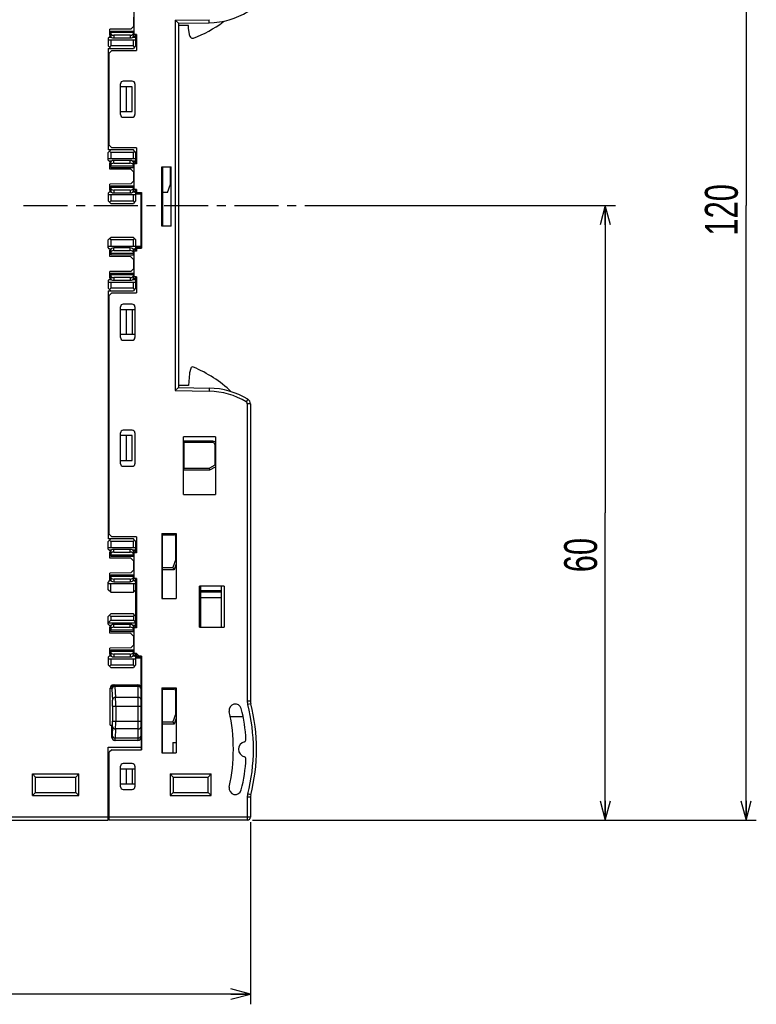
# Model space of a CAD drawing. Extents: x 0 to 187, y 0 to 175.
# Tile 29 of 32: x 115 to 187, y 1 to 97. Entities that reach past the tile are written whole.
import ezdxf

# ---------------------------------------------------------------- set-up
doc = ezdxf.new("R2010")
doc.units = 0
doc.header["$LTSCALE"] = 11.398071
doc.header["$MEASUREMENT"] = 0
doc.linetypes.add('CENTER', pattern=[0.6, 0.375, -0.075, 0.075, -0.075])
doc.layers.get('0').update_dxf_attribs({"linetype": 'CONTINUOUS'})
doc.layers.add('DEFAULT_1', color=7, linetype='CENTER')
doc.styles.add('TEXTSTYLE_2', font='txt', dxfattribs={"width": 0.7})
doc.dimstyles.new('DIMSTYLE_1', dxfattribs={"dimtxt": 3.2, "dimasz": 1.9, "dimexe": 1, "dimexo": 0.5, "dimgap": 0.8, "dimtad": 1, "dimdec": 3, "dimtxsty": 'TEXTSTYLE_2', "dimblk": 'OPEN', "dimblk1": 'OPEN', "dimblk2": 'OPEN', "dimcen": 0.09, "dimadec": 3, "dimazin": 2, "dimtp": 0.001969, "dimtm": 0.001969, "dimtfac": 1, "dimtdec": 3, "dimtofl": 0, "dimtmove": 0, "dimatfit": 3, "dimtolj": 1})

# ---------------------------------------------------------------- blocks, each defined once
blk = doc.blocks.new('_OPEN')
at = {"color": 0, "linetype": 'BYBLOCK'}
for p, q in [((0, 0), (-1, 0.263)), ((-1, -0.263), (0, 0)), ((-1, 0), (0, 0))]:
    blk.add_line(p, q, dxfattribs=at)
blk = doc.blocks.new('*D0')
at = {"color": 2, "linetype": 'CONTINUOUS'}
for p, q in [((61.998, 24.143), (61.998, 2.762)), ((137.523, 18.652), (137.523, 2.762)), ((61.998, 2.762), (61.998, 0.962)), ((61.998, 1.962), (99.761, 1.962)), ((137.523, 1.962), (99.761, 1.962)), ((137.523, 2.762), (137.523, 0.962))]:
    blk.add_line(p, q, dxfattribs=at)
at = {"color": 2, "linetype": 'CONTINUOUS', "xscale": 1.9, "yscale": 1.9, "zscale": 1.9, "rotation": 180}
blk.add_blockref('_OPEN', (61.998, 1.962), dxfattribs=at)
at = {"color": 2, "linetype": 'CONTINUOUS', "xscale": 1.9, "yscale": 1.9, "zscale": 1.9}
blk.add_blockref('_OPEN', (137.523, 1.962), dxfattribs=at)
at = {"color": 2, "linetype": 'CONTINUOUS', "insert": (99.761, 5.962), "char_height": 3.2, "width": 4.48, "attachment_point": 2, "style": 'TEXTSTYLE_2'}
blk.add_mtext('76', dxfattribs=at)
blk = doc.blocks.new('*D2')
at = {"color": 2, "linetype": 'CONTINUOUS'}
for p, q in [((137.723, 138.352), (184.912, 138.352)), ((184.912, 138.352), (186.712, 138.352)), ((185.712, 138.352), (185.712, 78.602)), ((185.712, 18.852), (185.712, 78.602)), ((137.723, 18.852), (184.912, 18.852)), ((184.912, 18.852), (186.712, 18.852))]:
    blk.add_line(p, q, dxfattribs=at)
at = {"color": 2, "linetype": 'CONTINUOUS', "xscale": 1.9, "yscale": 1.9, "zscale": 1.9}
for p, rotation in [((185.712, 138.352), 90), ((185.712, 18.852), 270)]:
    blk.add_blockref('_OPEN', p, dxfattribs=dict(at, rotation=rotation))
at = {"color": 2, "linetype": 'CONTINUOUS', "insert": (181.712, 78.176), "char_height": 3.2, "width": 6.72, "attachment_point": 2, "rotation": 90, "style": 'TEXTSTYLE_2'}
blk.add_mtext('120', dxfattribs=at)
blk = doc.blocks.new('*D3')
at = {"color": 2, "linetype": 'CONTINUOUS'}
for p, q in [((146.933, 78.602), (171.226, 78.602)), ((171.226, 78.602), (173.026, 78.602)), ((172.026, 78.602), (172.026, 48.727)), ((172.026, 18.852), (172.026, 48.727)), ((137.723, 18.852), (171.226, 18.852)), ((171.226, 18.852), (173.026, 18.852))]:
    blk.add_line(p, q, dxfattribs=at)
at = {"color": 2, "linetype": 'CONTINUOUS', "xscale": 1.9, "yscale": 1.9, "zscale": 1.9}
for p, rotation in [((172.026, 78.602), 90), ((172.026, 18.852), 270)]:
    blk.add_blockref('_OPEN', p, dxfattribs=dict(at, rotation=rotation))
at = {"color": 2, "linetype": 'CONTINUOUS', "insert": (168.026, 44.62), "char_height": 3.2, "width": 4.48, "attachment_point": 2, "rotation": 90, "style": 'TEXTSTYLE_2'}
blk.add_mtext('60', dxfattribs=at)

msp = doc.modelspace()

# ---------------------------------------------------------------- linework, layer by layer
at = {"color": 7, "linetype": 'CONTINUOUS'}
for p, q in [((126.1981, 97.7022), (126.1981, 95.2017)), ((126.1481, 96.9022), (126.1481, 96.0023)), ((130.2233, 96.597), (133.5179, 96.6542)), ((133.5234, 96.3544), (133.5179, 96.6542)), ((125.8891, 95.7433), (123.8479, 95.7254)), ((123.8479, 95.1018), (123.8479, 95.7254)), ((126.1481, 96.0023), (125.8891, 95.7433)), ((126.1481, 96.052), (126.1981, 96.052)), ((130.2233, 96.597), (130.2233, 60.6074)), ((130.5231, 96.3021), (130.2233, 96.597)), ((130.5234, 96.3021), (133.5234, 96.3544)), ((130.5234, 96.3021), (130.5234, 60.9024)), ((131.5232, 96.1023), (130.5234, 96.1023)), ((131.5235, 95.8018), (131.5232, 96.1023)), ((131.6544, 95.0584), (131.5235, 95.8018)), ((123.9478, 95.1018), (123.6983, 94.8524)), ((123.6983, 94.8524), (123.6983, 94.102)), ((123.8017, 94.9557), (124.006, 94.9557)), ((123.8479, 95.4959), (123.9481, 95.4725)), ((123.8479, 95.2789), (123.9481, 95.2775)), ((123.8479, 95.2017), (123.9481, 95.2017)), ((123.9481, 95.1018), (123.8479, 95.1018)), ((123.9464, 95.3712), (123.9464, 95.4725)), ((123.9481, 95.5538), (126.1981, 95.5538)), ((123.9481, 95.5538), (123.9481, 95.0694)), ((126.1481, 95.4022), (123.9481, 95.4022)), ((125.8481, 95.1452), (124.2478, 95.1452)), ((124.2478, 95.1452), (124.2478, 94.8765)), ((124.2478, 94.8765), (125.8481, 94.8765)), ((125.8481, 95.1452), (125.8481, 94.8765)), ((126.0899, 94.9557), (126.2945, 94.9557)), ((126.1481, 95.0694), (126.1481, 95.5538)), ((126.1481, 95.2045), (126.1981, 95.2045)), ((126.1485, 95.1018), (126.2945, 94.9557)), ((126.4482, 95.2017), (126.1568, 95.2017)), ((126.1568, 95.2017), (126.1568, 95.0935)), ((126.3982, 94.8524), (126.2945, 94.9557)), ((126.348, 95.2017), (126.348, 94.9027)), ((126.4482, 94.8524), (126.3982, 94.8524)), ((126.3982, 94.102), (126.3982, 94.8524)), ((126.4482, 94.7518), (126.3982, 94.7518)), ((126.4482, 95.2017), (126.4482, 93.6521)), ((123.6983, 94.7022), (126.3982, 94.7022)), ((123.8234, 93.9773), (123.6983, 94.102)), ((123.6983, 93.8519), (126.1481, 93.8519)), ((123.6983, 93.8519), (123.6983, 84.0017)), ((123.8234, 93.9773), (123.9481, 94.102)), ((123.8234, 93.9773), (123.9481, 93.8519)), ((123.9481, 94.7022), (123.9481, 94.102)), ((126.1481, 94.102), (123.9481, 94.102)), ((126.1481, 94.102), (126.1481, 94.7022)), ((126.2732, 93.9773), (126.1481, 94.102)), ((126.2732, 93.9773), (126.1481, 93.8519)), ((126.2732, 93.9773), (126.3982, 94.102)), ((123.7982, 93.0251), (123.6983, 93.0244)), ((124.0483, 93.6521), (123.7982, 93.402)), ((123.7982, 84.4523), (123.7982, 93.402)), ((124.0483, 93.6521), (126.4482, 93.6521)), ((123.6983, 92.589), (123.7982, 92.589)), ((123.6983, 91.1682), (123.7982, 91.1675)), ((123.7982, 90.9539), (123.6983, 90.9553)), ((123.6983, 90.8271), (123.7982, 90.8271)), ((124.8983, 87.4268), (124.8983, 90.4268)), ((126.0382, 90.1271), (124.8983, 90.1271)), ((126.0482, 90.6769), (125.1484, 90.6769)), ((125.4984, 87.7272), (125.4984, 90.1271)), ((126.0382, 87.7272), (126.0382, 90.1271)), ((126.2983, 90.4268), (126.2983, 87.4268)), ((124.8983, 87.7272), (126.0382, 87.7272)), ((125.1484, 87.1767), (126.0482, 87.1767)), ((123.7982, 87.0272), (123.6983, 87.0272)), ((123.7982, 84.4523), (124.0483, 84.2022)), ((126.1481, 84.0017), (123.6983, 84.0017)), ((123.6983, 83.7523), (123.8234, 83.877)), ((123.6983, 83.0019), (123.6983, 83.7523)), ((123.8234, 83.877), (123.9481, 84.0017)), ((123.9481, 83.7523), (123.8234, 83.877)), ((126.1481, 83.7523), (123.9481, 83.7523)), ((123.9481, 83.7523), (123.9481, 83.1522)), ((126.4482, 84.2022), (124.0483, 84.2022)), ((126.2732, 83.877), (126.1481, 84.0017)), ((126.2732, 83.877), (126.1481, 83.7523)), ((126.1481, 83.1522), (126.1481, 83.7523)), ((126.2732, 83.877), (126.3982, 83.7523)), ((126.3982, 83.0019), (126.3982, 83.7523)), ((126.4482, 84.2022), (126.4482, 82.6519)), ((123.6983, 83.1522), (126.3982, 83.1522)), ((123.8017, 82.8986), (123.6983, 83.0019)), ((124.006, 82.8986), (123.8017, 82.8986)), ((123.9478, 82.7525), (123.8017, 82.8986)), ((123.9481, 82.7518), (123.8479, 82.7518)), ((123.8479, 82.129), (123.8479, 82.7518)), ((123.9481, 82.6519), (123.8479, 82.6519)), ((123.8479, 82.5754), (123.9481, 82.5761)), ((123.9481, 82.3818), (123.8479, 82.3577)), ((123.9464, 82.4831), (123.9464, 82.3818)), ((123.9481, 82.2998), (123.9481, 82.7842)), ((123.9481, 82.4521), (126.1481, 82.4521)), ((123.9481, 82.2998), (126.1981, 82.2998)), ((125.8481, 82.9771), (124.2478, 82.9771)), ((124.2478, 82.7091), (124.2478, 82.9771)), ((124.2478, 82.7091), (125.8481, 82.7091)), ((125.8481, 82.7091), (125.8481, 82.9771)), ((126.2945, 82.8986), (126.0899, 82.8986)), ((126.1481, 82.2998), (126.1481, 82.7842)), ((126.1981, 82.6498), (126.1481, 82.6498)), ((126.1485, 82.7525), (126.2945, 82.8986)), ((126.1568, 82.6519), (126.1568, 82.7601)), ((126.1568, 82.6519), (126.1977, 82.6519)), ((126.4482, 82.6519), (126.1981, 82.6519)), ((126.1981, 82.6519), (126.1981, 80.1522)), ((126.3982, 83.0019), (126.2945, 82.8986)), ((126.348, 82.6519), (126.348, 82.9516)), ((126.4482, 83.1018), (126.3982, 83.1018)), ((126.4482, 83.0019), (126.3982, 83.0019)), ((128.9232, 82.3522), (129.8234, 82.3522)), ((128.9232, 76.6023), (128.9232, 82.3522)), ((128.9731, 82.3522), (128.9731, 76.6023)), ((129.7734, 80.6765), (129.7734, 82.3522)), ((129.8234, 76.6023), (129.8234, 82.3522)), ((125.8891, 82.111), (123.8479, 82.129)), ((125.8891, 82.111), (126.1481, 81.852)), ((126.1481, 81.852), (126.1481, 80.9521)), ((126.1481, 81.8024), (126.1981, 81.8024)), ((125.8891, 80.693), (123.8479, 80.6751)), ((123.8479, 80.0523), (123.8479, 80.6751)), ((123.8479, 80.4463), (123.9481, 80.4223)), ((123.9464, 80.321), (123.9464, 80.4223)), ((123.9481, 80.5042), (126.1981, 80.5042)), ((123.9481, 80.5042), (123.9481, 80.0199)), ((126.1481, 80.9521), (125.8891, 80.693)), ((126.1481, 81.0017), (126.1981, 81.0017)), ((126.1481, 80.0199), (126.1481, 80.5042)), ((129.4733, 79.8517), (129.7734, 80.6765)), ((123.8017, 79.9055), (123.6983, 79.8021)), ((123.6983, 79.8021), (123.6983, 79.0518)), ((123.6983, 79.6519), (126.3982, 79.6519)), ((123.9478, 80.0516), (123.8017, 79.9055)), ((124.006, 79.9055), (123.8017, 79.9055)), ((123.8479, 80.2286), (123.9481, 80.2279)), ((123.8479, 80.1522), (123.9481, 80.1522)), ((123.9481, 80.0523), (123.8479, 80.0523)), ((126.1481, 80.352), (123.9481, 80.352)), ((123.9481, 79.6519), (123.9481, 79.0518)), ((125.8481, 80.095), (124.2478, 80.095)), ((124.2478, 80.095), (124.2478, 79.8269)), ((124.2478, 79.8269), (125.8481, 79.8269)), ((125.8481, 80.095), (125.8481, 79.8269)), ((126.2945, 79.9055), (126.0899, 79.9055)), ((126.1481, 80.1542), (126.1981, 80.1542)), ((126.1481, 79.0518), (126.1481, 79.6519)), ((126.1485, 80.0516), (126.2945, 79.9055)), ((126.4482, 80.1522), (126.1568, 80.1522)), ((126.1568, 80.1522), (126.1568, 80.044)), ((126.3982, 79.8021), (126.2945, 79.9055)), ((126.348, 80.1522), (126.348, 79.8524)), ((126.8981, 79.7022), (126.3979, 79.7022)), ((126.7479, 79.8021), (126.3982, 79.8021)), ((126.3982, 79.0518), (126.3982, 79.8021)), ((126.4482, 80.1522), (126.4482, 79.8517)), ((126.4482, 79.8517), (126.9484, 79.8517)), ((126.7479, 79.8517), (126.7479, 79.8021)), ((126.8981, 74.4519), (126.8981, 79.8517)), ((126.9484, 79.8517), (126.9484, 74.4519)), ((129.4733, 79.8517), (128.9731, 79.8517)), ((123.8234, 78.9271), (123.6983, 79.0518)), ((123.8234, 78.9271), (123.9481, 79.0518)), ((123.8234, 78.9271), (123.9481, 78.8024)), ((123.9481, 79.0518), (126.1481, 79.0518)), ((123.9481, 78.8024), (126.1481, 78.8024)), ((126.2732, 78.9271), (126.1481, 79.0518)), ((126.2732, 78.9271), (126.1481, 78.8024)), ((126.2732, 78.9271), (126.3982, 79.0518)), ((129.8234, 76.6023), (128.9232, 76.6023)), ((123.6983, 75.2518), (123.8234, 75.3772)), ((123.6983, 74.5022), (123.6983, 75.2518)), ((123.6983, 74.6517), (126.3982, 74.6517)), ((123.8234, 75.3772), (123.9481, 75.502)), ((123.9481, 75.2518), (123.8234, 75.3772)), ((126.1481, 75.502), (123.9481, 75.502)), ((126.1481, 75.2518), (123.9481, 75.2518)), ((123.9481, 75.2518), (123.9481, 74.6517)), ((126.2732, 75.3772), (126.1481, 75.502)), ((126.1481, 75.2518), (126.2732, 75.3772)), ((126.1481, 74.6517), (126.1481, 75.2518)), ((126.3982, 75.2518), (126.2732, 75.3772)), ((126.3982, 74.5022), (126.3982, 75.2518)), ((123.8017, 74.3981), (123.6983, 74.5022)), ((123.8017, 74.3981), (124.006, 74.3981)), ((123.9478, 74.2528), (123.8017, 74.3981)), ((123.9481, 74.2521), (123.8479, 74.2521)), ((123.8479, 73.6285), (123.8479, 74.2521)), ((123.9481, 74.1522), (123.8479, 74.1522)), ((123.8479, 74.0757), (123.9481, 74.0764)), ((123.9481, 73.8821), (123.8479, 73.858)), ((123.9464, 73.9834), (123.9464, 73.8814)), ((123.9481, 73.8001), (123.9481, 74.2844)), ((123.9481, 73.9523), (126.1481, 73.9523)), ((123.9481, 73.8001), (126.1981, 73.8001)), ((125.8481, 74.4774), (124.2478, 74.4774)), ((124.2478, 74.2094), (124.2478, 74.4774)), ((124.2478, 74.2094), (125.8481, 74.2094)), ((125.8481, 74.2094), (125.8481, 74.4774)), ((126.0899, 74.3981), (126.2945, 74.3981)), ((126.1481, 73.8001), (126.1481, 74.2844)), ((126.1981, 74.1501), (126.1481, 74.1501)), ((126.1485, 74.2521), (126.2945, 74.3981)), ((126.1568, 74.1522), (126.1568, 74.2604)), ((126.1568, 74.1522), (126.1977, 74.1522)), ((126.4482, 74.1522), (126.1981, 74.1522)), ((126.1981, 74.1522), (126.1981, 71.6517)), ((126.3982, 74.5022), (126.2945, 74.3981)), ((126.348, 74.1522), (126.348, 74.4519)), ((126.8981, 74.6021), (126.3979, 74.6021)), ((126.7979, 74.5022), (126.3982, 74.5022)), ((126.4482, 74.4519), (126.9484, 74.4519)), ((126.4482, 74.4519), (126.4482, 74.1522)), ((126.7979, 74.4519), (126.7979, 74.5022)), ((125.8891, 73.6106), (123.8479, 73.6285)), ((125.8891, 73.6106), (126.1481, 73.3522)), ((126.1481, 73.3522), (126.1481, 72.4524)), ((126.1481, 73.3019), (126.1981, 73.3019)), ((125.8891, 72.1933), (123.8479, 72.1754)), ((123.8479, 71.5518), (123.8479, 72.1754)), ((123.8479, 71.9459), (123.9481, 71.9218)), ((123.9464, 71.8212), (123.9464, 71.9225)), ((123.9481, 72.0038), (126.1981, 72.0038)), ((123.9481, 72.0038), (123.9481, 71.5194)), ((126.1481, 71.8522), (123.9481, 71.8522)), ((126.1481, 72.4524), (125.8891, 72.1933)), ((126.1481, 72.502), (126.1981, 72.502)), ((126.1481, 71.5194), (126.1481, 72.0038)), ((123.8017, 71.4057), (123.6983, 71.3017)), ((123.6983, 71.3017), (123.6983, 70.5521)), ((123.6983, 71.1522), (126.3982, 71.1522)), ((123.9478, 71.5511), (123.8017, 71.4057)), ((123.8017, 71.4057), (124.006, 71.4057)), ((123.8479, 71.7289), (123.9481, 71.7275)), ((123.8479, 71.6517), (123.9481, 71.6517)), ((123.9481, 71.5518), (123.8479, 71.5518)), ((123.9481, 71.1522), (123.9481, 70.5521)), ((125.8481, 71.5952), (124.2478, 71.5952)), ((124.2478, 71.5952), (124.2478, 71.3265)), ((124.2478, 71.3265), (125.8481, 71.3265)), ((125.8481, 71.5952), (125.8481, 71.3265)), ((126.0899, 71.4057), (126.2945, 71.4057)), ((126.1481, 71.6538), (126.1981, 71.6538)), ((126.1481, 70.5521), (126.1481, 71.1522)), ((126.1485, 71.5518), (126.2945, 71.4057)), ((126.4482, 71.6517), (126.1568, 71.6517)), ((126.1568, 71.6517), (126.1568, 71.5435)), ((126.3982, 71.3017), (126.2945, 71.4057)), ((126.348, 71.6517), (126.348, 71.352)), ((126.4482, 71.3017), (126.3982, 71.3017)), ((126.3982, 70.5521), (126.3982, 71.3017)), ((126.4482, 71.2018), (126.3982, 71.2018)), ((126.4482, 71.6517), (126.4482, 70.1021)), ((123.8234, 70.4274), (123.6983, 70.5521)), ((123.6983, 70.3019), (126.1481, 70.3019)), ((123.6983, 70.3019), (123.6983, 46.2021)), ((124.0483, 70.1021), (123.7982, 69.852)), ((123.8234, 70.4274), (123.9481, 70.5521)), ((123.8234, 70.4274), (123.9481, 70.3019)), ((126.1481, 70.5521), (123.9481, 70.5521)), ((124.0483, 70.1021), (126.4482, 70.1021)), ((126.2732, 70.4274), (126.1481, 70.5521)), ((126.2732, 70.4274), (126.1481, 70.3019)), ((126.2732, 70.4274), (126.3982, 70.5521)), ((123.7982, 46.652), (123.7982, 69.852)), ((126.0482, 69.0017), (125.1484, 69.0017)), ((123.6983, 68.4767), (123.7982, 68.4767)), ((124.8983, 65.7523), (124.8983, 68.7523)), ((124.8983, 68.4767), (126.2983, 68.4767)), ((125.4984, 66.0769), (125.4984, 68.4767)), ((126.0382, 68.4767), (126.0382, 66.0769)), ((126.2983, 68.7523), (126.2983, 65.7523)), ((123.7982, 66.0769), (123.6983, 66.0769)), ((124.8983, 66.0769), (126.2983, 66.0769)), ((123.7982, 65.2232), (123.6983, 65.2211)), ((125.1484, 65.5022), (126.0482, 65.5022)), ((131.6003, 62.2804), (131.5232, 61.1022)), ((131.7233, 62.7537), (131.6079, 62.3231)), ((123.7982, 61.2062), (123.6983, 61.2076)), ((130.5231, 60.9016), (130.2233, 60.6074)), ((130.2233, 60.6074), (133.5179, 60.5496)), ((131.5232, 61.1022), (130.5234, 61.1022)), ((130.5234, 60.9024), (133.5234, 60.85)), ((133.5234, 60.85), (133.5179, 60.5496)), ((137.2827, 59.7627), (137.127, 59.5064)), ((137.5231, 59.3355), (137.2231, 59.3355)), ((137.2231, 59.3355), (137.2231, 30.4256)), ((137.5231, 59.3355), (137.5231, 30.4256)), ((123.7982, 58.7064), (123.6983, 58.7078)), ((123.7982, 57.706), (123.6983, 57.7081)), ((123.6983, 56.9274), (123.7982, 56.9274)), ((124.8983, 53.5023), (124.8983, 56.5023)), ((126.0482, 56.7524), (125.1484, 56.7524)), ((126.2983, 56.5023), (126.2983, 53.5023)), ((126.0382, 56.2273), (124.8983, 56.2273)), ((125.4984, 53.8268), (125.4984, 56.2273)), ((126.0382, 53.8268), (126.0382, 56.2273)), ((134.1232, 56.1019), (131.0233, 56.1019)), ((131.0233, 50.5023), (131.0233, 56.1019)), ((133.8734, 55.7023), (131.0233, 55.7023)), ((131.0233, 55.6017), (131.0729, 55.5521)), ((133.8734, 55.5521), (131.0732, 55.5521)), ((131.0732, 53.0523), (131.0732, 55.5521)), ((133.8734, 55.7023), (133.8734, 55.5521)), ((134.1232, 56.1019), (134.1232, 50.5023)), ((134.1228, 55.3523), (134.0732, 55.3523)), ((134.0732, 55.3523), (134.0732, 53.3521)), ((124.8983, 53.8268), (126.0382, 53.8268)), ((123.7982, 53.1267), (123.6983, 53.1267)), ((125.1484, 53.2522), (126.0482, 53.2522)), ((131.0233, 53.002), (131.0729, 53.0516)), ((131.0233, 52.9021), (133.5937, 52.9021)), ((131.0732, 53.0523), (133.5537, 53.0523)), ((134.0732, 53.3521), (133.5537, 53.0523)), ((133.5937, 52.9021), (133.5537, 53.0516)), ((133.5937, 52.9021), (134.1232, 53.2074)), ((134.1228, 53.3231), (134.0732, 53.3521)), ((123.7982, 52.3978), (123.6983, 52.3964)), ((123.7982, 49.7809), (123.6983, 49.7774)), ((131.0233, 50.5023), (134.1232, 50.5023)), ((123.6983, 47.3266), (123.7982, 47.3232)), ((123.7982, 47.0565), (123.6983, 47.0579)), ((126.1481, 46.2021), (123.6983, 46.2021)), ((123.6983, 45.952), (123.8234, 46.0767)), ((123.6983, 45.2023), (123.6983, 45.952)), ((123.7982, 46.652), (124.0483, 46.4019)), ((123.8234, 46.0767), (123.9481, 46.2021)), ((123.9481, 45.952), (123.8234, 46.0767)), ((126.1481, 45.952), (123.9481, 45.952)), ((123.9481, 45.952), (123.9481, 45.3519)), ((126.4482, 46.4019), (124.0483, 46.4019)), ((126.2732, 46.0767), (126.1481, 46.2021)), ((126.1481, 45.952), (126.2732, 46.0767)), ((126.1481, 45.3519), (126.1481, 45.952)), ((126.3982, 45.952), (126.2732, 46.0767)), ((126.3982, 45.2023), (126.3982, 45.952)), ((126.4482, 46.4019), (126.4482, 44.8523)), ((128.9232, 46.7285), (130.3232, 46.7278)), ((128.9232, 46.7285), (128.9232, 40.4019)), ((128.9232, 46.652), (130.3232, 46.652)), ((128.9731, 40.4019), (128.9731, 46.6514)), ((128.9731, 46.6017), (130.0731, 46.6017)), ((130.0731, 46.6017), (130.0731, 46.6514)), ((130.2733, 46.4019), (130.3226, 46.4019)), ((130.2733, 44.226), (130.2733, 46.4019)), ((130.3232, 46.7278), (130.3232, 40.4019)), ((123.6983, 45.3519), (126.3982, 45.3519)), ((123.8017, 45.0983), (123.6983, 45.2023)), ((124.006, 45.0983), (123.8017, 45.0983)), ((123.9478, 44.9529), (123.8017, 45.0983)), ((123.9481, 44.5002), (123.9481, 44.9846)), ((125.8481, 45.1775), (124.2478, 45.1775)), ((124.2478, 44.9088), (124.2478, 45.1775)), ((125.8481, 44.9088), (125.8481, 45.1775)), ((126.2945, 45.0983), (126.0899, 45.0983)), ((126.1481, 44.5002), (126.1481, 44.9846)), ((126.1485, 44.9522), (126.2945, 45.0983)), ((126.3982, 45.2023), (126.2945, 45.0983)), ((126.348, 44.8523), (126.348, 45.1521)), ((126.4482, 45.3023), (126.3982, 45.3023)), ((126.4482, 45.2023), (126.3982, 45.2023)), ((123.9481, 44.9522), (123.8479, 44.9522)), ((123.8479, 44.3287), (123.8479, 44.9522)), ((123.9481, 44.8523), (123.8479, 44.8523)), ((123.8479, 44.7752), (123.9481, 44.7765)), ((123.9481, 44.5822), (123.8479, 44.5581)), ((125.8891, 44.3108), (123.8479, 44.3287)), ((123.9464, 44.6828), (123.9464, 44.5815)), ((123.9481, 44.6518), (126.1481, 44.6518)), ((123.9481, 44.5002), (126.1981, 44.5002)), ((124.2478, 44.9088), (125.8481, 44.9088)), ((125.8891, 44.3108), (126.1481, 44.0524)), ((126.1981, 44.8503), (126.1481, 44.8503)), ((126.1481, 44.0524), (126.1481, 43.1518)), ((126.1568, 44.8523), (126.1568, 44.9605)), ((126.1568, 44.8523), (126.1977, 44.8523)), ((126.4482, 44.8523), (126.1981, 44.8523)), ((126.1981, 44.8523), (126.1981, 42.3519)), ((130.2733, 44.226), (129.9732, 43.4019)), ((130.2736, 44.226), (130.3226, 44.2177)), ((126.1481, 43.1518), (125.8891, 42.8934)), ((126.1481, 44.0021), (126.1981, 44.0021)), ((126.1481, 43.2021), (126.1981, 43.2021)), ((128.9232, 43.1022), (128.9731, 43.1029)), ((128.9731, 43.4019), (129.9732, 43.4019)), ((130.1134, 43.2021), (128.9731, 43.2021)), ((129.9732, 43.4019), (130.1134, 43.2021)), ((130.3232, 43.7788), (130.1134, 43.2021)), ((123.8017, 42.1059), (123.6983, 42.0019)), ((123.9478, 42.2513), (123.8017, 42.1059)), ((124.006, 42.1059), (123.8017, 42.1059)), ((125.8891, 42.8934), (123.8479, 42.8755)), ((123.8479, 42.252), (123.8479, 42.8755)), ((123.8479, 42.6461), (123.9481, 42.622)), ((123.8479, 42.4284), (123.9481, 42.4277)), ((123.8479, 42.3519), (123.9481, 42.3519)), ((123.9481, 42.252), (123.8479, 42.252)), ((123.9464, 42.5207), (123.9464, 42.6226)), ((123.9481, 42.704), (126.1981, 42.704)), ((123.9481, 42.704), (123.9481, 42.2196)), ((126.1481, 42.5524), (123.9481, 42.5524)), ((125.8481, 42.2947), (124.2478, 42.2947)), ((124.2478, 42.2947), (124.2478, 42.0267)), ((125.8481, 42.2947), (125.8481, 42.0267)), ((126.2945, 42.1059), (126.0899, 42.1059)), ((126.1481, 42.2196), (126.1481, 42.704)), ((126.1481, 42.3539), (126.1981, 42.3539)), ((126.1485, 42.252), (126.2945, 42.1059)), ((126.4482, 42.3519), (126.1568, 42.3519)), ((126.1568, 42.3519), (126.1568, 42.2437)), ((126.3982, 42.0019), (126.2945, 42.1059)), ((126.348, 42.3519), (126.348, 42.0522)), ((126.4482, 42.3519), (126.4482, 37.5522)), ((123.6983, 41.2522), (123.6983, 42.0019)), ((123.6983, 41.8524), (126.3982, 41.8524)), ((123.9481, 41.0021), (123.6983, 41.2522)), ((123.9481, 41.0021), (123.9481, 41.8524)), ((124.2478, 42.0267), (125.8481, 42.0267)), ((126.1481, 41.8524), (126.1481, 41.0021)), ((126.3982, 41.2522), (126.1481, 41.0021)), ((126.4482, 42.0019), (126.3982, 42.0019)), ((126.3982, 37.9022), (126.3982, 42.0019)), ((126.4482, 41.902), (126.3982, 41.902)), ((134.9734, 41.6022), (132.5733, 41.6022)), ((132.5733, 37.6018), (132.5733, 41.6022)), ((132.7231, 37.6018), (132.7231, 41.6022)), ((132.7231, 41.1847), (134.7233, 41.1847)), ((134.7233, 37.6018), (134.7233, 41.6022)), ((134.9734, 41.6022), (134.9734, 37.6018)), ((123.9481, 41.0021), (126.1481, 41.0021)), ((126.4482, 40.8981), (126.3982, 40.8973)), ((128.9232, 40.4019), (130.3232, 40.4019)), ((132.7231, 41.0434), (134.7233, 41.0434)), ((132.7231, 40.5018), (134.7233, 40.5018)), ((123.6983, 38.6518), (123.8234, 38.7773)), ((123.6983, 37.9022), (123.6983, 38.6518)), ((123.9481, 38.3018), (123.6983, 38.0517)), ((123.8234, 38.7773), (123.9481, 38.902)), ((123.9481, 38.6518), (123.8234, 38.7773)), ((126.1481, 38.902), (123.9481, 38.902)), ((126.1481, 38.6518), (123.9481, 38.6518)), ((123.9481, 38.6518), (123.9481, 38.3018)), ((123.9481, 38.3018), (126.1481, 38.3018)), ((126.2732, 38.7773), (126.1481, 38.902)), ((126.1481, 38.6518), (126.2732, 38.7773)), ((126.1481, 38.6518), (126.1481, 38.3018)), ((126.1481, 38.3018), (126.3982, 38.0517)), ((126.3982, 38.6518), (126.2732, 38.7773)), ((126.4482, 39.006), (126.3982, 39.0067)), ((123.6983, 38.0517), (126.3982, 38.0517)), ((123.8017, 37.7982), (123.6983, 37.9022)), ((123.8017, 37.7982), (124.006, 37.7982)), ((123.9478, 37.6528), (123.8017, 37.7982)), ((123.9481, 37.6521), (123.8479, 37.6521)), ((123.8479, 37.0285), (123.8479, 37.6521)), ((123.9481, 37.5522), (123.8479, 37.5522)), ((123.8479, 37.4757), (123.9481, 37.4764)), ((123.9464, 37.3834), (123.9464, 37.2814)), ((123.9481, 37.2001), (123.9481, 37.6845)), ((123.9481, 37.3524), (126.1481, 37.3524)), ((125.8481, 37.8774), (124.2478, 37.8774)), ((124.2478, 37.6094), (124.2478, 37.8774)), ((124.2478, 37.6094), (125.8481, 37.6094)), ((125.8481, 37.6094), (125.8481, 37.8774)), ((126.0899, 37.7982), (126.2945, 37.7982)), ((126.1481, 37.2001), (126.1481, 37.6845)), ((126.1981, 37.5501), (126.1481, 37.5501)), ((126.1485, 37.6521), (126.2945, 37.7982)), ((126.1568, 37.5522), (126.1568, 37.6603)), ((126.1568, 37.5522), (126.1977, 37.5522)), ((126.4482, 37.5522), (126.1981, 37.5522)), ((126.1981, 37.5522), (126.1981, 35.0517)), ((126.3982, 37.9022), (126.2945, 37.7982)), ((126.348, 37.5522), (126.348, 37.8519)), ((126.4482, 38.0021), (126.3982, 38.0021)), ((126.4482, 37.9022), (126.3982, 37.9022)), ((132.5733, 37.6018), (134.9734, 37.6018)), ((123.9481, 37.2821), (123.8479, 37.258)), ((125.8891, 37.0106), (123.8479, 37.0285)), ((123.9481, 37.2001), (126.1981, 37.2001)), ((125.8891, 37.0106), (126.1481, 36.7522)), ((126.1481, 36.7522), (126.1481, 35.8523)), ((126.1481, 36.7019), (126.1981, 36.7019)), ((125.8891, 35.5933), (123.8479, 35.5754)), ((123.8479, 34.9518), (123.8479, 35.5754)), ((126.1481, 35.8523), (125.8891, 35.5933)), ((126.1481, 35.902), (126.1981, 35.902)), ((123.8017, 34.8057), (123.6983, 34.7024)), ((123.6983, 34.7024), (123.6983, 33.952)), ((123.6983, 34.5522), (126.3982, 34.5522)), ((123.9478, 34.9511), (123.8017, 34.8057)), ((124.006, 34.8057), (123.8017, 34.8057)), ((123.8479, 35.3459), (123.9481, 35.3218)), ((123.8479, 35.1289), (123.9481, 35.1275)), ((123.8479, 35.0517), (123.9481, 35.0517)), ((123.9481, 34.9518), (123.8479, 34.9518)), ((123.9464, 35.2212), (123.9464, 35.3225)), ((123.9481, 35.4038), (126.1981, 35.4038)), ((123.9481, 35.4038), (123.9481, 34.9194)), ((126.1481, 35.2522), (123.9481, 35.2522)), ((123.9481, 34.5522), (123.9481, 33.952)), ((125.8481, 34.9952), (124.2478, 34.9952)), ((124.2478, 34.9952), (124.2478, 34.7265)), ((124.2478, 34.7265), (125.8481, 34.7265)), ((125.8481, 34.9952), (125.8481, 34.7265)), ((126.2945, 34.8057), (126.0899, 34.8057)), ((126.1481, 34.9194), (126.1481, 35.4038)), ((126.1481, 35.0538), (126.1981, 35.0538)), ((126.1481, 33.952), (126.1481, 34.5522)), ((126.1485, 34.9518), (126.2945, 34.8057)), ((126.4482, 35.0517), (126.1568, 35.0517)), ((126.1568, 35.0517), (126.1568, 34.9436)), ((126.3982, 34.7024), (126.2945, 34.8057)), ((126.348, 35.0517), (126.348, 34.752)), ((126.7479, 34.7024), (126.3982, 34.7024)), ((126.3982, 33.952), (126.3982, 34.7024)), ((126.8981, 34.6018), (126.3982, 34.6018)), ((126.4482, 34.8023), (126.4482, 35.0545)), ((126.6983, 34.8023), (126.4482, 35.0517)), ((126.9484, 34.8023), (126.4482, 34.8023)), ((126.7479, 34.8023), (126.7479, 34.7024)), ((126.8981, 26.902), (126.8981, 34.8023)), ((126.9484, 34.8023), (126.9484, 25.7017)), ((123.8234, 33.8273), (123.6983, 33.952)), ((123.8234, 33.8273), (123.9481, 33.952)), ((123.8234, 33.8273), (123.9481, 33.7019)), ((123.9481, 33.952), (126.1481, 33.952)), ((123.9481, 33.7019), (126.1481, 33.7019)), ((126.2732, 33.8273), (126.1481, 33.952)), ((126.2732, 33.8273), (126.1481, 33.7019)), ((126.2732, 33.8273), (126.3982, 33.952)), ((123.8981, 31.7017), (124.0459, 31.7017)), ((123.8981, 28.1023), (123.8981, 31.7017)), ((124.0587, 31.6025), (124.1207, 30.5359)), ((124.1986, 32.0021), (126.5984, 32.0021)), ((124.3484, 31.9966), (124.347, 32.0008)), ((124.3512, 31.978), (124.3484, 31.9966)), ((124.3539, 31.9484), (124.3512, 31.978)), ((124.3584, 31.8595), (124.3539, 31.9484)), ((126.5984, 31.8595), (124.3584, 31.8595)), ((124.3584, 31.8595), (124.4204, 30.7936)), ((126.5984, 32.0021), (126.5984, 26.6023)), ((128.9232, 31.7286), (130.3232, 31.7272)), ((128.9232, 31.7286), (128.9232, 25.402)), ((128.9232, 31.6521), (130.3232, 31.6521)), ((128.9731, 25.402), (128.9731, 31.6514)), ((128.9731, 31.6018), (130.0731, 31.6018)), ((130.0731, 31.6018), (130.0731, 31.6514)), ((130.3232, 31.7272), (130.3232, 25.402)), ((126.5984, 30.7936), (124.4204, 30.7936)), ((130.2733, 31.402), (130.3226, 31.402)), ((130.2733, 29.226), (130.2733, 31.402)), ((124.1324, 29.9358), (126.8981, 29.9358)), ((124.1324, 29.9358), (124.1324, 28.495)), ((124.4325, 29.9358), (124.4325, 28.495)), ((137.5231, 30.4256), (137.2231, 30.4256)), ((137.5555, 30.1728), (137.2654, 30.097)), ((130.2733, 29.226), (129.9732, 28.402)), ((130.3232, 28.7789), (130.1134, 28.2022)), ((130.2736, 29.226), (130.3226, 29.2178)), ((136.8197, 28.9022), (135.5822, 28.9022)), ((123.8981, 28.1023), (124.0552, 28.1023)), ((124.0552, 26.902), (124.0552, 28.1023)), ((124.1238, 27.9583), (124.0866, 27.066)), ((124.1324, 28.495), (126.8981, 28.495)), ((126.9484, 27.8522), (126.8981, 27.8522)), ((128.9731, 27.8522), (128.9232, 27.8522)), ((128.9731, 28.402), (129.9732, 28.402)), ((130.1134, 28.2022), (128.9731, 28.2022)), ((129.9732, 28.402), (130.1134, 28.2022)), ((124.0711, 26.902), (124.0552, 26.902)), ((124.4235, 27.7288), (124.3867, 26.8358)), ((126.5984, 26.8358), (124.3867, 26.8358)), ((126.5984, 27.7288), (124.4235, 27.7288)), ((126.9484, 26.8517), (126.894, 26.8517)), ((126.8981, 26.9006), (126.8981, 25.7017)), ((128.9731, 26.8517), (128.9232, 26.8517)), ((123.6983, 25.9518), (126.8981, 25.9518)), ((123.6983, 18.8522), (123.6983, 25.9518)), ((126.5984, 26.6023), (124.3556, 26.6023)), ((129.9732, 26.4018), (130.3232, 26.4018)), ((129.9732, 26.4018), (129.9732, 25.402)), ((124.0483, 25.7017), (123.7982, 25.4523)), ((123.7982, 18.8522), (123.7982, 25.4523)), ((124.0483, 25.7017), (126.9484, 25.7017)), ((128.9232, 25.402), (130.3232, 25.402)), ((124.8983, 22.1023), (124.8983, 24.1018)), ((126.0482, 24.3519), (125.1484, 24.3519)), ((126.2983, 24.1018), (126.2983, 22.1023)), ((116.3482, 23.3522), (120.8482, 23.3522)), ((116.3482, 23.3522), (116.648, 23.0524)), ((116.3482, 21.252), (116.3482, 23.3522)), ((116.6483, 23.0518), (120.5481, 23.0518)), ((116.6483, 21.5518), (116.6483, 23.0518)), ((120.5481, 21.5518), (120.5481, 23.0518)), ((120.8482, 23.3522), (120.5485, 23.0524)), ((120.8482, 21.252), (120.8482, 23.3522)), ((123.6983, 23.8517), (123.7982, 23.8517)), ((124.8983, 23.8517), (126.2983, 23.8517)), ((125.4984, 22.3517), (125.4984, 23.8517)), ((126.0382, 23.8517), (126.0382, 22.3517)), ((129.7231, 23.3522), (133.7232, 23.3522)), ((129.7231, 23.3522), (130.0228, 23.0524)), ((129.7231, 23.3522), (129.7231, 21.252)), ((130.0232, 23.0518), (133.4231, 23.0518)), ((130.0232, 23.0518), (130.0232, 21.5518)), ((133.4231, 21.5518), (133.4231, 23.0518)), ((133.7232, 23.3522), (133.4235, 23.0524)), ((133.7232, 21.252), (133.7232, 23.3522)), ((123.7982, 22.3517), (123.6983, 22.3517)), ((126.2983, 22.3517), (124.8983, 22.3517)), ((116.3482, 21.252), (116.648, 21.5518)), ((116.3482, 21.252), (120.8482, 21.252)), ((116.6483, 21.5518), (120.5481, 21.5518)), ((120.8482, 21.252), (120.5485, 21.5518)), ((125.1484, 21.8522), (126.0482, 21.8522)), ((129.7231, 21.252), (130.0228, 21.5518)), ((129.7231, 21.252), (133.7232, 21.252)), ((130.0232, 21.5518), (133.4231, 21.5518)), ((133.7232, 21.252), (133.4235, 21.5518)), ((137.5231, 21.0784), (137.2231, 21.0784)), ((137.2231, 21.0784), (137.2231, 18.8522)), ((137.5555, 21.3313), (137.2654, 21.4071)), ((137.5231, 21.0784), (137.5231, 19.1519)), ((123.6983, 20.6519), (123.7982, 20.6519)), ((123.6983, 19.1519), (89.7724, 19.1519)), ((123.6983, 20.0518), (123.7982, 20.0518)), ((137.5231, 19.1519), (123.7982, 19.1519)), ((84.6616, 18.8522), (123.6983, 18.8522)), ((137.2231, 18.8522), (123.7982, 18.8522))]:
    msp.add_line(p, q, dxfattribs=at)
for centre, radius, start, end in [((133.3913, 103.8578), 7.5045, 271.008448, 301.2344), ((128.2307, 105.1863), 10.9816, 289.997638, 307.271701), ((125.1481, 90.427), 0.2499, 89.943423, 180.048495), ((126.0485, 90.4271), 0.2498, 359.944606, 90.055394), ((125.1486, 87.427), 0.2503, 180.043078, 269.95692), ((126.048, 87.427), 0.2503, 270.044263, 359.96382), ((125.1481, 65.7521), 0.2499, 179.945153, 270.054847), ((126.0485, 65.7521), 0.2499, 269.946336, 0.061746), ((127.2201, 51.5337), 12.3159, 46.706595, 67.192856), ((133.3926, 53.3513), 7.1994, 58.753878, 89.002515), ((133.3919, 53.3526), 7.4985, 58.743005, 88.995291), ((137.024, 59.3358), 0.4992, 359.961813, 58.78334), ((125.1486, 56.502), 0.2503, 90.048616, 179.951384), ((126.048, 56.5021), 0.2503, 0.041718, 89.9502), ((133.8735, 55.3539), 0.3484, 44.223712, 90.013501), ((133.8733, 55.3521), 0.2, 0.041063, 89.959418), ((125.1481, 53.502), 0.2499, 179.945153, 270.054847), ((126.0485, 53.502), 0.2499, 269.946336, 0.061746), ((130.0733, 46.4017), 0.2, 0.063614, 90.039036), ((124.1986, 31.7016), 0.3005, 90.010777, 179.989017), ((124.3461, 31.702), 0.3002, 90.016362, 180.050751), ((126.598, 31.702), 0.3001, 359.934692, 89.929757), ((130.0733, 31.4018), 0.2, 0.063614, 90.039036), ((97.9872, 30.0254), 26.445, 359.805738, 1.664512), ((111.6829, 30.0003), 12.4497, 359.703132, 2.465705), ((136.0624, 29.5523), 0.5999, 13.784368, 192.371586), ((120.6596, 25.7574), 16.4632, 3.234578, 13.838844), ((138.5303, 30.4271), 1.3072, 180.064296, 194.627583), ((120.6234, 25.752), 17.1999, 345.367662, 14.632338), ((138.5339, 30.4266), 1.0107, 180.053044, 194.543209), ((120.6258, 25.752), 17.4974, 345.3655, 14.6345), ((118.6897, 25.752), 17.1836, 347.661944, 12.338056), ((110.1661, 28.4414), 13.9664, 358.0177, 0.220071), ((95.9873, 28.4181), 28.4449, 358.611389, 0.154856), ((124.3558, 26.9028), 0.3006, 180.159137, 269.974558), ((124.3708, 26.902), 0.2997, 180.000941, 269.998033), ((126.5982, 26.9022), 0.2999, 270.041502, 359.959537), ((137.1232, 25.752), 0.7498, 103.767865, 256.232135), ((125.1481, 24.102), 0.2499, 89.945153, 180.054848), ((126.0485, 24.1021), 0.2499, 359.938254, 90.053663), ((120.6592, 25.7467), 16.4637, 346.161304, 356.765269), ((125.1481, 22.1021), 0.2499, 179.945152, 270.054847), ((126.0485, 22.102), 0.2499, 269.946337, 0.061746), ((136.0624, 21.9518), 0.5999, 167.634903, 346.205765), ((138.5303, 21.077), 1.3073, 165.372799, 179.936882), ((138.5337, 21.0775), 1.0105, 165.45539, 179.948417), ((137.2231, 19.1522), 0.3, 269.987663, 359.94494)]:
    msp.add_arc(centre, radius, start, end, dxfattribs=at)
for points in [[(134.8811, 96.4475), (134.9121, 96.4709), (134.9421, 96.4957), (134.971, 96.5212)], [(123.9481, 95.3374), (123.9481, 95.2313), (124.0821, 95.1452), (124.2478, 95.1452)], [(123.9481, 95.0694), (123.9481, 94.9633), (124.0821, 94.8765), (124.2478, 94.8765)], [(125.8481, 95.1452), (126.0138, 95.1452), (126.1481, 95.2313), (126.1481, 95.3374)], [(125.8481, 94.8765), (126.0138, 94.8765), (126.1481, 94.9633), (126.1481, 95.0694)], [(126.1478, 95.2052), (126.1498, 95.2024), (126.1533, 95.201), (126.1564, 95.2024)], [(124.2478, 82.9771), (124.0821, 82.9771), (123.9481, 82.891), (123.9481, 82.7842)], [(124.2478, 82.7091), (124.0821, 82.7091), (123.9481, 82.623), (123.9481, 82.5162)], [(126.1481, 82.7842), (126.1481, 82.891), (126.0138, 82.9771), (125.8481, 82.9771)], [(126.1481, 82.5162), (126.1481, 82.623), (126.0138, 82.7091), (125.8481, 82.7091)], [(126.1564, 82.6519), (126.1533, 82.6526), (126.1498, 82.6519), (126.1478, 82.6492)], [(123.9481, 80.2879), (123.9481, 80.1811), (124.0821, 80.095), (124.2478, 80.095)], [(123.9481, 80.0199), (123.9481, 79.9131), (124.0821, 79.8269), (124.2478, 79.8269)], [(125.8481, 80.095), (126.0138, 80.095), (126.1481, 80.1811), (126.1481, 80.2879)], [(125.8481, 79.8269), (126.0138, 79.8269), (126.1481, 79.9131), (126.1481, 80.0199)], [(126.1478, 80.1549), (126.1498, 80.1522), (126.1533, 80.1515), (126.1564, 80.1522)], [(124.2478, 74.4774), (124.0821, 74.4774), (123.9481, 74.3913), (123.9481, 74.2844)], [(124.2478, 74.2094), (124.0821, 74.2094), (123.9481, 74.1226), (123.9481, 74.0164)], [(126.1481, 74.2844), (126.1481, 74.3913), (126.0138, 74.4774), (125.8481, 74.4774)], [(126.1481, 74.0164), (126.1481, 74.1226), (126.0138, 74.2094), (125.8481, 74.2094)], [(126.1564, 74.1515), (126.1533, 74.1529), (126.1498, 74.1515), (126.1478, 74.1487)], [(123.9481, 71.7875), (123.9481, 71.6813), (124.0821, 71.5952), (124.2478, 71.5952)], [(125.8481, 71.5952), (126.0138, 71.5952), (126.1481, 71.6813), (126.1481, 71.7875)], [(123.9481, 71.5194), (123.9481, 71.4133), (124.0821, 71.3265), (124.2478, 71.3265)], [(125.8481, 71.3265), (126.0138, 71.3265), (126.1481, 71.4133), (126.1481, 71.5194)], [(126.1478, 71.6552), (126.1498, 71.6524), (126.1533, 71.651), (126.1564, 71.6524)], [(125.1484, 69.0017), (125.0102, 69.0017), (124.8983, 68.8901), (124.8983, 68.7523)], [(126.2983, 68.7523), (126.2983, 68.8901), (126.1864, 69.0017), (126.0482, 69.0017)], [(131.6079, 62.3231), (131.6041, 62.3093), (131.6017, 62.2948), (131.6003, 62.2804)], [(137.2231, 59.3355), (137.2231, 59.4051), (137.1869, 59.4706), (137.127, 59.5064)], [(124.2478, 45.1775), (124.0821, 45.1775), (123.9481, 45.0907), (123.9481, 44.9846)], [(126.1481, 44.9846), (126.1481, 45.0907), (126.0138, 45.1775), (125.8481, 45.1775)], [(124.2478, 44.9088), (124.0821, 44.9088), (123.9481, 44.8227), (123.9481, 44.7166)], [(126.1481, 44.7166), (126.1481, 44.8227), (126.0138, 44.9088), (125.8481, 44.9088)], [(126.1564, 44.8516), (126.1533, 44.853), (126.1498, 44.8516), (126.1478, 44.8489)], [(123.9481, 42.4876), (123.9481, 42.3815), (124.0821, 42.2947), (124.2478, 42.2947)], [(123.9481, 42.2196), (123.9481, 42.1135), (124.0821, 42.0267), (124.2478, 42.0267)], [(125.8481, 42.2947), (126.0138, 42.2947), (126.1481, 42.3815), (126.1481, 42.4876)], [(125.8481, 42.0267), (126.0138, 42.0267), (126.1481, 42.1135), (126.1481, 42.2196)], [(126.1478, 42.3553), (126.1498, 42.3526), (126.1533, 42.3512), (126.1564, 42.3526)], [(132.5733, 41.2743), (132.626, 41.2908), (132.6762, 41.3142), (132.7234, 41.3432)], [(132.7234, 40.5556), (132.6762, 40.5845), (132.626, 40.608), (132.5733, 40.6245)], [(132.5733, 39.9796), (132.626, 39.9961), (132.6762, 40.0195), (132.7234, 40.0485)], [(132.7234, 39.261), (132.6762, 39.2899), (132.626, 39.3133), (132.5733, 39.3298)], [(132.5733, 38.6849), (132.626, 38.7014), (132.6762, 38.7249), (132.7234, 38.7538)], [(124.2478, 37.8774), (124.0821, 37.8774), (123.9481, 37.7912), (123.9481, 37.6845)], [(124.2478, 37.6094), (124.0821, 37.6094), (123.9481, 37.5225), (123.9481, 37.4164)], [(126.1481, 37.6845), (126.1481, 37.7912), (126.0138, 37.8774), (125.8481, 37.8774)], [(126.1481, 37.4164), (126.1481, 37.5225), (126.0138, 37.6094), (125.8481, 37.6094)], [(126.1564, 37.5515), (126.1533, 37.5529), (126.1498, 37.5515), (126.1478, 37.5487)], [(132.7234, 37.9663), (132.6762, 37.9952), (132.6256, 38.0186), (132.5729, 38.0352)], [(123.9481, 35.1875), (123.9481, 35.0813), (124.0821, 34.9952), (124.2478, 34.9952)], [(123.9481, 34.9194), (123.9481, 34.8133), (124.0821, 34.7265), (124.2478, 34.7265)], [(125.8481, 34.9952), (126.0138, 34.9952), (126.1481, 35.0813), (126.1481, 35.1875)], [(125.8481, 34.7265), (126.0138, 34.7265), (126.1481, 34.8133), (126.1481, 34.9194)], [(126.1478, 35.0552), (126.1498, 35.0524), (126.1533, 35.051), (126.1564, 35.0524)], [(124.0587, 31.6025), (124.0549, 31.6673), (124.0504, 31.7017), (124.0459, 31.7017)], [(124.3584, 31.8595), (124.1951, 31.8567), (124.0614, 31.7424), (124.0587, 31.6025)], [(126.8981, 31.6025), (126.8981, 31.7444), (126.7638, 31.8595), (126.5984, 31.8595)], [(124.4204, 30.7936), (124.2571, 30.7908), (124.1238, 30.6765), (124.1207, 30.5359)], [(126.8981, 30.5359), (126.8981, 30.6785), (126.7638, 30.7936), (126.5984, 30.7936)], [(124.1238, 27.9583), (124.1276, 27.8336), (124.2606, 27.7316), (124.4235, 27.7288)], [(126.5984, 27.7288), (126.7638, 27.7288), (126.8981, 27.8315), (126.8981, 27.9583)], [(124.0711, 26.902), (124.0766, 26.902), (124.0825, 26.9599), (124.0866, 27.066)], [(124.0866, 27.066), (124.0904, 26.9406), (124.2234, 26.8386), (124.3867, 26.8358)], [(126.5984, 26.8358), (126.7638, 26.8358), (126.8981, 26.9392), (126.8981, 27.066)], [(136.9447, 26.4803), (137.0384, 26.5037), (137.1021, 26.5899), (137.0966, 26.6863)], [(137.0966, 24.8177), (137.1021, 24.9142), (137.0384, 25.001), (136.9447, 25.0237)]]:
    msp.add_open_spline(points, degree=3, dxfattribs=at)
for points, knots in [([(131.6544, 95.0584), (131.6785, 94.9227), (131.8081, 94.8317), (131.9442, 94.8558), (131.9586, 94.8586), (131.9728, 94.862), (131.9862, 94.8668)], [0, 0, 0, 0, 1, 1, 1, 2, 2, 2, 2]), ([(131.9941, 62.8867), (131.8921, 62.9294), (131.775, 62.8812), (131.7319, 62.7792), (131.7285, 62.7709), (131.7257, 62.7627), (131.7233, 62.7537)], [0, 0, 0, 0, 1, 1, 1, 2, 2, 2, 2]), ([(124.3708, 26.6023), (124.3722, 26.6036), (124.3729, 26.6057), (124.3729, 26.6057), (124.3729, 26.6057), (124.3746, 26.614), (124.3746, 26.614), (124.3746, 26.614), (124.377, 26.6346), (124.377, 26.6346), (124.377, 26.6346), (124.3815, 26.7043), (124.3815, 26.7043), (124.3815, 26.7043), (124.3867, 26.8358), (124.3867, 26.8358)], [0, 0, 0, 0, 1, 1, 1, 2, 2, 2, 3, 3, 3, 4, 4, 4, 5, 5, 5, 5])]:
    msp.add_open_spline(points, degree=3, knots=knots, dxfattribs=at)
at = {"layer": 'DEFAULT_1', "color": 2, "linetype": 'CENTER'}
msp.add_line((115.4649, 78.601), (147.4649, 78.601), dxfattribs=at)

# ---------------------------------------------------------------- dimensions: what is measured, and where the dimension line sits
at = {"color": 2, "linetype": 'CONTINUOUS'}
for base, p1, p2, angle, text, picture, middle in [((185.7116, 138.352), (137.2231, 18.8522), (137.2231, 138.352), 90, '120', '*D2', (185.7116, 78.3161)), ((172.026, 78.6021), (137.2231, 18.8522), (146.4325, 78.6021), 90, '60', '*D3', (172.026, 44.6203)), ((61.9984, 1.9615), (137.5231, 19.1519), (61.9984, 24.6427), 180, '76', '*D0', (99.7608, 1.9615))]:
    dim = msp.add_linear_dim(base=base, p1=p1, p2=p2, angle=angle, text=text, dimstyle='DIMSTYLE_1', dxfattribs=at)
    dim.commit()
    dim.dimension.update_dxf_attribs({"geometry": picture, "text_midpoint": middle, "dimtype": 160})

doc.saveas('drawing.dxf')
